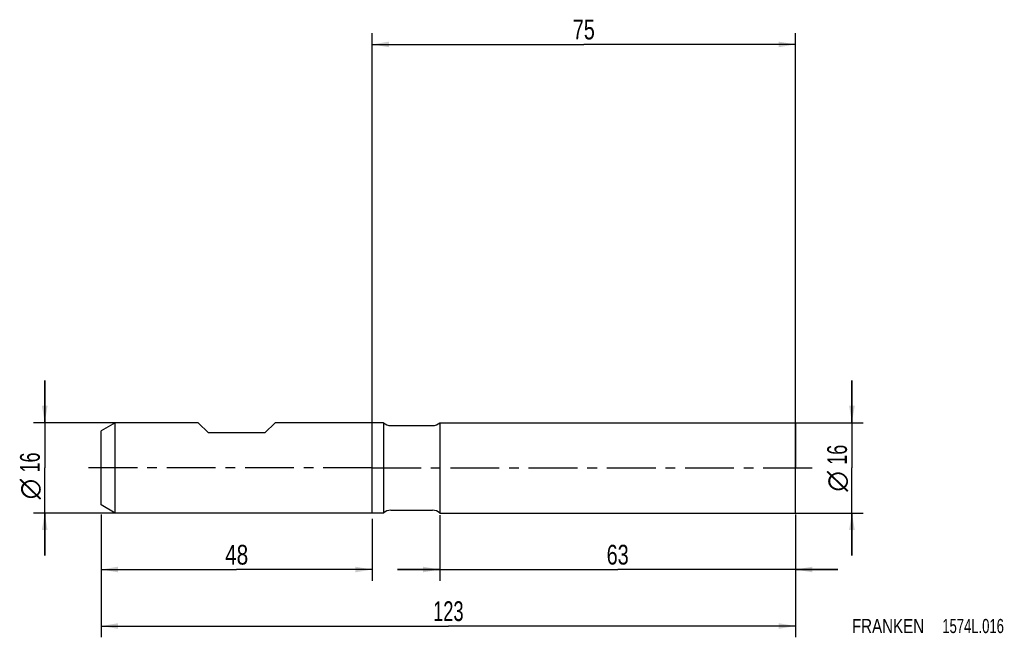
# Model space of a CAD drawing. Extents: x -62 to 112, y -30 to 79.
import ezdxf
from ezdxf.enums import TextEntityAlignment as Align

# ---------------------------------------------------------------- set-up
doc = ezdxf.new("R2010")
doc.units = 0
doc.header["$LTSCALE"] = 23.1
doc.linetypes.add('CENTER', pattern=[0.6, 0.375, -0.075, 0.075, -0.075])
doc.layers.get('0').update_dxf_attribs({"linetype": 'CONTINUOUS'})
for name, color, linetype in [('1', 4, 'CONTINUOUS'), ('2', 7, 'CONTINUOUS'), ('4', 2, 'CENTER'), ('SK1', 4, 'CONTINUOUS'), ('SK2', 7, 'CONTINUOUS'), ('SK4', 2, 'CENTER'), ('SK6', 5, 'CONTINUOUS')]:
    doc.layers.add(name, color=color, linetype=linetype)
doc.styles.get("Standard").update_dxf_attribs({"font": 'txt', "width": 0.8})
doc.styles.add('TEXTSTYLE_1', font='gdt', dxfattribs={"width": 0.8})
doc.dimstyles.new('DIMSTYLE_1', dxfattribs={"dimtxt": 3.5, "dimasz": 3, "dimexe": 2, "dimexo": 0, "dimgap": 0.875, "dimtad": 1, "dimdec": 3, "dimtxsty": 'STANDARD', "dimblk": '_FILLED', "dimblk1": '_FILLED', "dimblk2": '_FILLED', "dimcen": 0.09, "dimclrt": 5, "dimazin": 3, "dimtfac": 1, "dimtdec": 3, "dimtofl": 0, "dimtmove": 0, "dimatfit": 3, "dimtolj": 1})
doc.dimstyles.new('DIMSTYLE_2', dxfattribs={"dimtxt": 3.5, "dimasz": 3, "dimexe": 2, "dimexo": 0, "dimgap": 0.875, "dimtad": 1, "dimdec": 3, "dimtxsty": 'STANDARD', "dimblk": '_FILLED', "dimblk1": '_FILLED', "dimblk2": '_FILLED', "dimcen": 0.09, "dimclrt": 5, "dimazin": 3, "dimtp": 0.3, "dimtm": 0.3, "dimtfac": 1, "dimtdec": 3, "dimtofl": 0, "dimtmove": 0, "dimatfit": 3, "dimtolj": 1})
doc.dimstyles.new('DIMSTYLE_3', dxfattribs={"dimtxt": 3.5, "dimasz": 3, "dimexe": 2, "dimexo": 0, "dimgap": 0.875, "dimtad": 1, "dimdec": 3, "dimtxsty": 'STANDARD', "dimblk": '_FILLED', "dimblk1": '_FILLED', "dimblk2": '_FILLED', "dimcen": 0.09, "dimclrt": 5, "dimazin": 3, "dimtp": 0.2, "dimtm": 0.2, "dimtfac": 1, "dimtdec": 3, "dimtofl": 0, "dimtmove": 0, "dimatfit": 3, "dimtolj": 1})

# ---------------------------------------------------------------- blocks, each defined once
blk = doc.blocks.new('_FILLED')
at = {"color": 0, "linetype": 'BYBLOCK'}
blk.add_solid([(0, 0), (-1, 0.167), (-1, -0.167)], dxfattribs=at)
blk = doc.blocks.new('*D0')
at = {"layer": '2', "color": 7, "linetype": 'CONTINUOUS'}
for p, q in [((12, -8.39), (12, -20)), ((75, -8.39), (75, -20)), ((12, -18), (4.5, -18)), ((4.5, -18), (43.5, -18)), ((82.5, -18), (43.5, -18)), ((75, -18), (82.5, -18))]:
    blk.add_line(p, q, dxfattribs=at)
at = {"layer": '2', "color": 7, "linetype": 'CONTINUOUS', "xscale": 3, "yscale": 3, "zscale": 3}
blk.add_blockref('_FILLED', (12, -18), dxfattribs=at)
at = {"layer": '2', "color": 7, "linetype": 'CONTINUOUS', "xscale": 3, "yscale": 3, "zscale": 3, "rotation": 180}
blk.add_blockref('_FILLED', (75, -18), dxfattribs=at)
at = {"layer": '2', "color": 7, "linetype": 'CONTINUOUS', "width": 0.75}
blk.add_text('63', height=3.5, dxfattribs=at).set_placement((43.5, -17.12), align=Align.CENTER)
blk = doc.blocks.new('*D1')
at = {"layer": '2', "color": 7, "linetype": 'CONTINUOUS'}
for p, q in [((85, 8), (85, 15.5)), ((85, 15.5), (85, 0)), ((11.92, 8), (87, 8)), ((85, -15.5), (85, 0)), ((12.01, -8), (87, -8)), ((85, -8), (85, -15.5))]:
    blk.add_line(p, q, dxfattribs=at)
at = {"layer": '2', "color": 7, "linetype": 'CONTINUOUS', "xscale": 3, "yscale": 3, "zscale": 3}
for p, rotation in [((85, 8), 270), ((85, -8), 90)]:
    blk.add_blockref('_FILLED', p, dxfattribs=dict(at, rotation=rotation))
at = {"layer": '2', "color": 7, "linetype": 'CONTINUOUS', "width": 0.678571}
blk.add_text('16', height=3.5, rotation=90, dxfattribs=at).set_placement((84.12, 2.33), align=Align.CENTER)
at = {"layer": '2', "color": 7, "linetype": 'CONTINUOUS', "style": 'TEXTSTYLE_1'}
blk.add_text('n', height=3.5, rotation=90, dxfattribs=at).set_placement((84.12, -2.38), align=Align.CENTER)
blk = doc.blocks.new('*D2')
at = {"layer": '2', "color": 7, "linetype": 'CONTINUOUS'}
for p, q in [((0, -8), (0, 77)), ((75, -4.12), (75, 77)), ((0, 75), (37.5, 75)), ((75, 75), (37.5, 75))]:
    blk.add_line(p, q, dxfattribs=at)
at = {"layer": '2', "color": 7, "linetype": 'CONTINUOUS', "xscale": 3, "yscale": 3, "zscale": 3, "rotation": 180}
blk.add_blockref('_FILLED', (0, 75), dxfattribs=at)
at = {"layer": '2', "color": 7, "linetype": 'CONTINUOUS', "xscale": 3, "yscale": 3, "zscale": 3}
blk.add_blockref('_FILLED', (75, 75), dxfattribs=at)
at = {"layer": '2', "color": 7, "linetype": 'CONTINUOUS', "width": 0.75}
blk.add_text('75', height=3.5, dxfattribs=at).set_placement((37.5, 75.88), align=Align.CENTER)
blk = doc.blocks.new('*D3')
at = {"layer": 'SK2', "color": 7, "linetype": 'CONTINUOUS'}
for p, q in [((-48, -8.27), (-48, -30)), ((75, -8.27), (75, -30)), ((-48, -28), (13.5, -28)), ((75, -28), (13.5, -28))]:
    blk.add_line(p, q, dxfattribs=at)
at = {"layer": 'SK2', "color": 7, "linetype": 'CONTINUOUS', "xscale": 3, "yscale": 3, "zscale": 3, "rotation": 180}
blk.add_blockref('_FILLED', (-48, -28), dxfattribs=at)
at = {"layer": 'SK2', "color": 7, "linetype": 'CONTINUOUS', "xscale": 3, "yscale": 3, "zscale": 3}
blk.add_blockref('_FILLED', (75, -28), dxfattribs=at)
at = {"layer": 'SK2', "color": 7, "linetype": 'CONTINUOUS', "width": 0.690476}
blk.add_text('123', height=3.5, dxfattribs=at).set_placement((13.5, -27.12), align=Align.CENTER)
blk = doc.blocks.new('*D4')
at = {"layer": 'SK2', "color": 7, "linetype": 'CONTINUOUS'}
for p, q in [((-58, 8), (-58, 15.5)), ((-58, 15.5), (-58, 0)), ((-45.5, 8), (-60, 8)), ((-58, -15.5), (-58, 0)), ((-45.5, -8), (-60, -8)), ((-58, -8), (-58, -15.5))]:
    blk.add_line(p, q, dxfattribs=at)
at = {"layer": 'SK2', "color": 7, "linetype": 'CONTINUOUS', "xscale": 3, "yscale": 3, "zscale": 3}
for p, rotation in [((-58, 8), 270), ((-58, -8), 90)]:
    blk.add_blockref('_FILLED', p, dxfattribs=dict(at, rotation=rotation))
at = {"layer": 'SK2', "color": 7, "linetype": 'CONTINUOUS', "width": 0.678571}
blk.add_text('16', height=3.5, rotation=90, dxfattribs=at).set_placement((-58.88, 0.96), align=Align.CENTER)
at = {"layer": 'SK2', "color": 7, "linetype": 'CONTINUOUS', "style": 'TEXTSTYLE_1'}
blk.add_text('n', height=3.5, rotation=90, dxfattribs=at).set_placement((-58.88, -3.75), align=Align.CENTER)
blk = doc.blocks.new('*D5')
at = {"layer": 'SK2', "color": 7, "linetype": 'CONTINUOUS'}
for p, q in [((-48, -9), (-48, -20)), ((0, -9), (0, -20)), ((-48, -18), (-24, -18)), ((0, -18), (-24, -18))]:
    blk.add_line(p, q, dxfattribs=at)
at = {"layer": 'SK2', "color": 7, "linetype": 'CONTINUOUS', "xscale": 3, "yscale": 3, "zscale": 3, "rotation": 180}
blk.add_blockref('_FILLED', (-48, -18), dxfattribs=at)
at = {"layer": 'SK2', "color": 7, "linetype": 'CONTINUOUS', "xscale": 3, "yscale": 3, "zscale": 3}
blk.add_blockref('_FILLED', (0, -18), dxfattribs=at)
at = {"layer": 'SK2', "color": 7, "linetype": 'CONTINUOUS', "width": 0.785714}
blk.add_text('48', height=3.5, dxfattribs=at).set_placement((-24, -17.125), align=Align.CENTER)

msp = doc.modelspace()

# ---------------------------------------------------------------- linework, layer by layer
at = {"layer": '1', "color": 4, "linetype": 'CONTINUOUS'}
for p, q in [((2, 8), (0, 8)), ((2, 8), (2, 0)), ((3.3229, 7.5), (10.6771, 7.5)), ((12, 8), (75, 8)), ((12, 8), (12, 0)), ((75, 8), (75, 0)), ((2, 0), (2, -8)), ((12, 0), (12, -8)), ((75, -8), (75, 0)), ((2, -8), (0, -8)), ((3.3229, -7.5), (10.6771, -7.5)), ((12, -8), (75, -8))]:
    msp.add_line(p, q, dxfattribs=at)
for centre, start, end in [((3.3229, 9.5), 228.590378, 270), ((10.6771, 9.5), 270, 311.409622), ((3.3229, -9.5), 90, 131.409622), ((10.6771, -9.5), 48.590378, 90)]:
    msp.add_arc(centre, 2, start, end, dxfattribs=at)
at = {"layer": '4', "color": 2, "linetype": 'CENTER'}
for q in [(-3, 0), (78, 0)]:
    msp.add_line((0, 0), q, dxfattribs=at)
at = {"layer": 'SK1', "color": 4, "linetype": 'CONTINUOUS'}
for p, q in [((-45.5, 8), (-48, 6.5566)), ((-30.8, 8), (-45.5, 8)), ((-45.5, -8), (-45.5, 8)), ((-29, 6.2), (-30.8, 8)), ((-19, 6.2), (-17.2, 8)), ((0, 8), (-17.2, 8)), ((-48, -6.5566), (-48, 6.5566)), ((-19, 6.2), (-29, 6.2)), ((-45.5, -8), (-48, -6.5566)), ((0, -8), (-45.5, -8))]:
    msp.add_line(p, q, dxfattribs=at)
at = {"layer": 'SK4', "color": 2, "linetype": 'CENTER'}
for q in [(-51, 0), (3, 0)]:
    msp.add_line((0, 0), q, dxfattribs=at)

# ---------------------------------------------------------------- texts
at = {"layer": 'SK6', "color": 5, "linetype": 'CONTINUOUS'}
for s, width, p in [('FRANKEN ', 0.800595, (85, -29.25)), ('1574L.016', 0.690476, (101.0119, -29.25))]:
    msp.add_text(s, height=2.5, dxfattribs=dict(at, width=width)).set_placement(p)

# ---------------------------------------------------------------- dimensions: what is measured, and where the dimension line sits
at = {"layer": '2', "color": 2, "linetype": 'CONTINUOUS'}
for base, p1, p2, dimstyle, picture, middle in [((75, 75), (0, -8), (75, -4.1235), 'DIMSTYLE_2', '*D2', (37, 75)), ((75, -18), (12, -8.3919), (75, -8.3919), 'DIMSTYLE_1', '*D0', (43, -18))]:
    dim = msp.add_linear_dim(base=base, p1=p1, p2=p2, dimstyle=dimstyle, dxfattribs=at)
    dim.commit()
    dim.dimension.update_dxf_attribs({"geometry": picture, "text_midpoint": middle, "dimtype": 160})
dim = msp.add_linear_dim(base=(85, -8), p1=(11.9182, 8), p2=(12.013, -8), angle=270, text='%%c<>', dimstyle='DIMSTYLE_1', dxfattribs=at)
dim.commit()
dim.dimension.update_dxf_attribs({"geometry": '*D1', "text_midpoint": (85, 0), "dimtype": 160})
at = {"layer": 'SK2', "color": 2, "linetype": 'CONTINUOUS'}
dim = msp.add_linear_dim(base=(-58, -8), p1=(-45.5, 8), p2=(-45.5, -8), angle=270, text='%%c<> ', dimstyle='DIMSTYLE_3', dxfattribs=at)
dim.commit()
dim.dimension.update_dxf_attribs({"geometry": '*D4', "text_midpoint": (-58, -1.375), "dimtype": 160})
for base, p1, p2, dimstyle, picture, middle in [((75, -28), (-48, -8.2653), (75, -8.2653), 'DIMSTYLE_1', '*D3', (13, -28)), ((0, -18), (-48, -9), (0, -9), 'DIMSTYLE_2', '*D5', (-24.5, -18))]:
    dim = msp.add_linear_dim(base=base, p1=p1, p2=p2, dimstyle=dimstyle, dxfattribs=at)
    dim.commit()
    dim.dimension.update_dxf_attribs({"geometry": picture, "text_midpoint": middle, "dimtype": 160})

doc.saveas('drawing.dxf')
